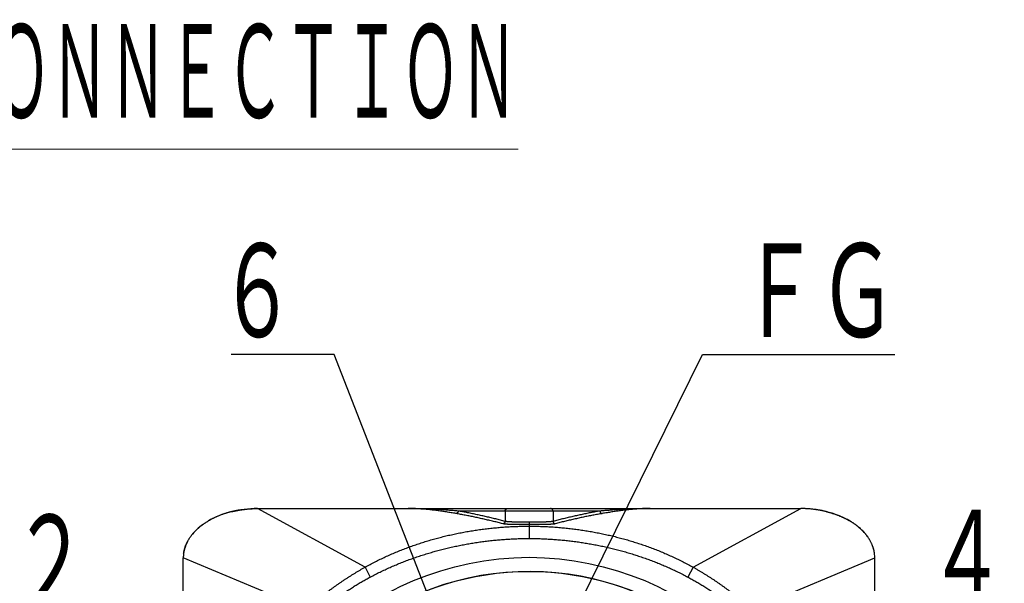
# Model space of a CAD drawing. Header units: millimetres. Extents: x 0 to 1076, y 0 to 742.
# Tile 12 of 125: x 313 to 394, y 249 to 296. Entities that reach past the tile are written whole.
import ezdxf

# ---------------------------------------------------------------- set-up
doc = ezdxf.new("R2010")
doc.units = ezdxf.units.MM
doc.header["$LTSCALE"] = 0.454724
doc.layers.add('NoLayerName_001', color=7, linetype='Continuous')
doc.styles.get("Standard").update_dxf_attribs({"font": 'txt', "bigfont": 'extfont2'})
doc.dimstyles.get("Standard").update_dxf_attribs({"dimtxt": 2.5, "dimasz": 2.5, "dimexe": 1, "dimexo": 1, "dimtad": 1, "dimdec": 3, "dimzin": 0, "dimdsep": 46, "dimtxsty": 'Standard', "dimcen": 2.5, "dimadec": 3, "dimazin": 0, "dimtfac": 0.75, "dimtdec": 3, "dimtmove": 0, "dimatfit": 3, "dimfxl": 1, "dimarcsym": 0})

msp = doc.modelspace()

# ---------------------------------------------------------------- linework, layer by layer
at = {"layer": 'NoLayerName_001', "color": 8, "linetype": 'Continuous', "lineweight": 25}
for p, q in [((340.9303, 250.5251), (332.0692, 255.3529)), ((367.9418, 250.5251), (376.8029, 255.3529)), ((360.2708, 255.1495), (348.6013, 255.1495)), ((352.4626, 255.1495), (352.4626, 254.302)), ((356.4096, 255.1495), (356.4096, 254.302)), ((354.4361, 254.2328), (354.4361, 252.8901)), ((336.1314, 247.0486), (325.9692, 251.2862)), ((340.9303, 250.5251), (341.3609, 249.7144)), ((367.9418, 250.5251), (367.5112, 249.7144)), ((372.7407, 247.0486), (382.9029, 251.2862))]:
    msp.add_line(p, q, dxfattribs=at)
at = {"layer": 'NoLayerName_001', "color": 7, "linetype": 'Continuous', "lineweight": 25}
for p, q in [((332.0694, 255.3529), (376.8027, 255.3529)), ((325.9694, 208.0779), (325.9694, 251.2862)), ((382.9027, 208.5862), (382.9027, 251.2862))]:
    msp.add_line(p, q, dxfattribs=at)
for points in [[(332.0692, 255.3529), (331.8091, 255.3491), (331.2452, 255.3154), (330.6975, 255.2485), (330.1667, 255.1499), (329.9703, 255.1045)], [(378.9018, 255.1045), (378.7054, 255.1499), (378.1746, 255.2485), (377.6269, 255.3154), (377.063, 255.3491), (376.8029, 255.3529)]]:
    msp.add_lwpolyline(points, dxfattribs=at)
msp.add_circle((354.4361, 226.8862), 24.4508, dxfattribs=at)
for centre, radius, start, end in [((376.8024, 246.28), 9.0728, 87.564146, 89.998291), ((376.8016, 246.2562), 9.0966, 86.529871, 87.56532), ((376.8022, 246.2649), 9.0879, 85.62242, 86.529954), ((376.8031, 246.277), 9.0758, 85.386591, 85.622291), ((376.8052, 246.3019), 9.0508, 84.111982, 85.387115), ((376.8106, 246.3552), 8.9972, 83.125253, 84.111857), ((376.8181, 246.4169), 8.9351, 82.171084, 83.125316), ((376.8257, 246.4728), 8.8787, 81.652513, 82.170665), ((376.8356, 246.5398), 8.8109, 80.633249, 81.6532), ((376.8511, 246.6334), 8.7161, 79.747913, 80.633092), ((376.8703, 246.7394), 8.6084, 78.71069, 79.748312), ((376.8992, 246.8835), 8.4614, 77.388276, 78.711654), ((376.933, 247.0352), 8.306, 76.431935, 77.387257), ((376.9514, 247.1123), 8.2267, 76.28635, 76.43065), ((376.9641, 247.1639), 8.1736, 75.713294, 76.286817), ((377.1013, 247.6448), 7.6733, 70.994724, 72.465732), ((377.1767, 247.8614), 7.444, 68.523796, 71.000296), ((377.2754, 248.1139), 7.173, 66.769976, 68.519834), ((377.3865, 248.3713), 6.8926, 64.447467, 66.774198), ((377.5192, 248.6496), 6.5842, 62.482605, 64.445041), ((377.6423, 248.8863), 6.3174, 60.807298, 62.480765), ((377.7251, 249.0355), 6.1469, 60.165141, 60.8026), ((377.8199, 249.1993), 5.9576, 58.21974, 60.172018), ((378.3147, 249.9269), 5.077, 50.184899, 53.140052), ((378.4785, 250.1242), 4.8206, 47.87548, 50.179276), ((378.6489, 250.3118), 4.5672, 44.77916, 47.882569), ((378.8268, 250.4889), 4.3162, 42.273691, 44.773234), ((378.9478, 250.5997), 4.1521, 40.920596, 42.266133), ((379.0457, 250.6842), 4.0228, 39.091201, 40.923089), ((379.1953, 250.8049), 3.8306, 35.936504, 39.101759), ((379.8528, 251.1983), 3.062, 20.847824, 22.285577), ((379.9383, 251.2299), 2.9709, 15.833054, 20.865207), ((328.679, 251.2853), 2.7098, 172.063146, 179.981725), ((380.0103, 251.2513), 2.8957, 14.826507, 15.815194), ((380.0288, 251.2562), 2.8766, 14.111853, 14.82619), ((380.0983, 251.2725), 2.8053, 7.541071, 14.135422), ((380.1931, 251.2853), 2.7098, 0.018275, 7.936854), ((354.4361, 226.8862), 23.2817, 158.518633, 131.227781), ((354.4361, 226.8862), 23.2654, 21.253316, 158.746684)]:
    msp.add_arc(centre, radius, start, end, dxfattribs=at)
for start_param, end_param in [(1.5707963, 1.9230209), (1.9753954, 2.2928945), (2.3931025, 2.6725907), (2.803619, 3.0487815)]:
    msp.add_ellipse((332.0694, 251.2862), major_axis=(6.1, 0), ratio=0.6666667, start_param=start_param, end_param=end_param, dxfattribs=at)
for points, knots in [([(329.9704, 255.1045), (330.0153, 255.1151), (330.1051, 255.1368), (330.2409, 255.1661), (330.3777, 255.1936), (330.5154, 255.2189), (330.6539, 255.242), (330.7933, 255.263), (330.9333, 255.2819), (331.0739, 255.2985), (331.2151, 255.313), (331.3567, 255.3252), (331.4988, 255.3353), (331.6411, 255.3431), (331.7837, 255.3487), (331.9264, 255.3523), (332.0216, 255.3525), (332.0692, 255.3529)], [0, 0, 0, 0, 0.1383601, 0.2773086, 0.4168059, 0.5568118, 0.6972853, 0.838185, 0.9794691, 1.1210953, 1.2630214, 1.4052046, 1.5476025, 1.6901725, 1.8328722, 1.9756592, 2.1184918, 2.1184918, 2.1184918, 2.1184918]), ([(348.4085, 254.9465), (348.3436, 254.9575), (348.2137, 254.9796), (348.0187, 255.0119), (347.8237, 255.0434), (347.6284, 255.074), (347.4329, 255.1037), (347.2372, 255.1322), (347.0412, 255.1595), (346.8451, 255.1855), (346.6487, 255.2101), (346.4521, 255.233), (346.2553, 255.2544), (346.0583, 255.274), (345.8612, 255.2916), (345.664, 255.3073), (345.4667, 255.3209), (345.2692, 255.3323), (345.0717, 255.3413), (344.8741, 255.3478), (344.6765, 255.3522), (344.5448, 255.3524), (344.4789, 255.3529)], [0, 0, 0, 0, 0.197627, 0.3952372, 0.592853, 0.7904979, 0.9881973, 1.1859757, 1.383829, 1.5817337, 1.779668, 1.9776126, 2.1755506, 2.3734681, 2.5713539, 2.7692, 2.9670019, 3.1647582, 3.3624717, 3.5601488, 3.7578001, 3.9554404, 3.9554404, 3.9554404, 3.9554404]), ([(364.3932, 255.3529), (364.3273, 255.3524), (364.1955, 255.3522), (363.9978, 255.3479), (363.8002, 255.3413), (363.6027, 255.3323), (363.4053, 255.321), (363.208, 255.3074), (363.011, 255.2917), (362.814, 255.274), (362.6172, 255.2545), (362.4206, 255.2331), (362.2242, 255.2101), (362.0279, 255.1856), (361.8318, 255.1596), (361.6358, 255.1323), (361.44, 255.1037), (361.2444, 255.0741), (361.0489, 255.0434), (360.8536, 255.0119), (360.6585, 254.9796), (360.5285, 254.9575), (360.4636, 254.9465)], [0, 0, 0, 0, 0.1976964, 0.3954098, 0.5931357, 0.7908658, 0.9885874, 1.1862961, 1.3840046, 1.5817246, 1.7794642, 1.9772284, 2.1750194, 2.3728362, 2.5706757, 2.7685321, 2.9663972, 3.1642612, 3.362112, 3.5599361, 3.7577183, 3.9554424, 3.9554424, 3.9554424, 3.9554424]), ([(378.9017, 255.1045), (378.8568, 255.1151), (378.767, 255.1368), (378.6312, 255.1661), (378.4944, 255.1936), (378.3567, 255.2189), (378.2182, 255.242), (378.0788, 255.263), (377.9388, 255.2819), (377.7982, 255.2985), (377.657, 255.313), (377.5154, 255.3252), (377.3733, 255.3353), (377.231, 255.3431), (377.0884, 255.3487), (376.9457, 255.3523), (376.8505, 255.3525), (376.8029, 255.3529)], [0, 0, 0, 0, 0.1383601, 0.2773086, 0.4168059, 0.5568118, 0.6972853, 0.838185, 0.9794691, 1.1210953, 1.2630214, 1.4052046, 1.5476025, 1.6901725, 1.8328722, 1.9756592, 2.1184918, 2.1184918, 2.1184918, 2.1184918]), ([(329.9704, 255.1045), (329.935, 255.0956), (329.8642, 255.0782), (329.7587, 255.0501), (329.6541, 255.0208), (329.5503, 254.9901), (329.4473, 254.9582), (329.3453, 254.925), (329.2442, 254.8906), (329.1441, 254.8548), (329.045, 254.8179), (328.9469, 254.7797), (328.85, 254.7404), (328.7541, 254.6998), (328.6594, 254.6581), (328.5658, 254.6152), (328.4734, 254.5711), (328.3823, 254.526), (328.2925, 254.4797), (328.204, 254.4323), (328.1167, 254.3839), (328.0595, 254.3504), (328.0309, 254.3339)], [0, 0, 0, 0, 0.1095417, 0.2186676, 0.3273591, 0.4356002, 0.5433755, 0.6506699, 0.7574685, 0.8637563, 0.9695187, 1.0747413, 1.1794097, 1.28351, 1.3870286, 1.4899523, 1.5922682, 1.6939639, 1.7950274, 1.8954474, 1.9952131, 2.0943143, 2.0943143, 2.0943143, 2.0943143]), ([(378.9017, 255.1045), (378.9371, 255.0956), (379.0079, 255.0782), (379.1134, 255.0501), (379.218, 255.0208), (379.3218, 254.9901), (379.4248, 254.9582), (379.5268, 254.925), (379.6279, 254.8906), (379.728, 254.8548), (379.8271, 254.8179), (379.9252, 254.7797), (380.0221, 254.7404), (380.118, 254.6998), (380.2127, 254.6581), (380.3063, 254.6152), (380.3987, 254.5711), (380.4898, 254.526), (380.5796, 254.4797), (380.6681, 254.4323), (380.7554, 254.3839), (380.8126, 254.3504), (380.8412, 254.3339)], [0, 0, 0, 0, 0.1095417, 0.2186676, 0.3273591, 0.4356002, 0.5433755, 0.6506699, 0.7574685, 0.8637563, 0.9695187, 1.0747413, 1.1794097, 1.28351, 1.3870286, 1.4899523, 1.5922682, 1.6939639, 1.7950274, 1.8954474, 1.9952131, 2.0943143, 2.0943143, 2.0943143, 2.0943143]), ([(326.6331, 253.1309), (326.6472, 253.149), (326.6752, 253.1855), (326.7189, 253.2394), (326.7636, 253.2928), (326.8096, 253.3459), (326.8567, 253.3984), (326.905, 253.4505), (326.9545, 253.5021), (327.0051, 253.5532), (327.0569, 253.6038), (327.1098, 253.6538), (327.1638, 253.7034), (327.219, 253.7523), (327.2752, 253.8008), (327.3325, 253.8486), (327.3909, 253.8959), (327.4503, 253.9426), (327.5108, 253.9887), (327.5723, 254.0341), (327.6348, 254.079), (327.6984, 254.1232), (327.7629, 254.1667), (327.8285, 254.2096), (327.895, 254.2518), (327.9624, 254.2934), (328.008, 254.3204), (328.0308, 254.334)], [0, 0, 0, 0, 0.0688758, 0.1381748, 0.2079021, 0.2780625, 0.34866, 0.4196985, 0.4911811, 0.5631109, 0.6354905, 0.708322, 0.7816073, 0.855348, 0.9295455, 1.0042006, 1.0793142, 1.1548868, 1.2309186, 1.3074097, 1.3843601, 1.4617694, 1.5396371, 1.6179621, 1.6967411, 1.77597, 1.8556447, 1.8556447, 1.8556447, 1.8556447]), ([(382.239, 253.1309), (382.2249, 253.149), (382.1969, 253.1855), (382.1532, 253.2394), (382.1085, 253.2928), (382.0625, 253.3459), (382.0154, 253.3984), (381.9671, 253.4505), (381.9176, 253.5021), (381.867, 253.5532), (381.8152, 253.6038), (381.7623, 253.6538), (381.7083, 253.7034), (381.6531, 253.7523), (381.5969, 253.8008), (381.5396, 253.8486), (381.4812, 253.8959), (381.4218, 253.9426), (381.3613, 253.9887), (381.2998, 254.0341), (381.2373, 254.079), (381.1737, 254.1232), (381.1092, 254.1667), (381.0436, 254.2096), (380.9771, 254.2518), (380.9097, 254.2934), (380.8641, 254.3204), (380.8413, 254.334)], [0, 0, 0, 0, 0.0688758, 0.1381748, 0.2079021, 0.2780625, 0.34866, 0.4196985, 0.4911811, 0.5631109, 0.6354905, 0.708322, 0.7816073, 0.855348, 0.9295455, 1.0042006, 1.0793142, 1.1548868, 1.2309186, 1.3074097, 1.3843601, 1.4617694, 1.5396371, 1.6179621, 1.6967411, 1.77597, 1.8556447, 1.8556447, 1.8556447, 1.8556447]), ([(325.9953, 251.6595), (325.9993, 251.685), (326.0066, 251.7363), (326.0207, 251.8127), (326.0368, 251.8891), (326.055, 251.9651), (326.0754, 252.041), (326.0979, 252.1166), (326.1226, 252.1919), (326.1494, 252.2668), (326.1783, 252.3414), (326.2093, 252.4157), (326.2424, 252.4895), (326.2775, 252.5629), (326.3148, 252.6358), (326.3541, 252.7083), (326.3955, 252.7802), (326.439, 252.8516), (326.4845, 252.9224), (326.5321, 252.9926), (326.5814, 253.0623), (326.616, 253.1078), (326.6332, 253.1308)], [0, 0, 0, 0, 0.0775313, 0.1552638, 0.2332294, 0.3114591, 0.3899833, 0.4688314, 0.5480322, 0.6276137, 0.7076034, 0.7880279, 0.8689131, 0.9502842, 1.0321661, 1.1145826, 1.1975573, 1.2811129, 1.3652708, 1.4500482, 1.5354602, 1.6215206, 1.6215206, 1.6215206, 1.6215206]), ([(382.8768, 251.6595), (382.8728, 251.685), (382.8655, 251.7363), (382.8514, 251.8127), (382.8353, 251.8891), (382.8171, 251.9651), (382.7967, 252.041), (382.7742, 252.1166), (382.7495, 252.1919), (382.7227, 252.2668), (382.6938, 252.3414), (382.6628, 252.4157), (382.6297, 252.4895), (382.5946, 252.5629), (382.5573, 252.6358), (382.518, 252.7083), (382.4766, 252.7802), (382.4331, 252.8516), (382.3876, 252.9224), (382.34, 252.9926), (382.2907, 253.0623), (382.2561, 253.1078), (382.2389, 253.1308)], [0, 0, 0, 0, 0.0775313, 0.1552638, 0.2332294, 0.3114591, 0.3899833, 0.4688314, 0.5480322, 0.6276137, 0.7076034, 0.7880279, 0.8689131, 0.9502842, 1.0321661, 1.1145826, 1.1975573, 1.2811129, 1.3652708, 1.4500482, 1.5354602, 1.6215206, 1.6215206, 1.6215206, 1.6215206])]:
    msp.add_open_spline(points, degree=3, knots=knots, dxfattribs=at)
at = {"layer": 'NoLayerName_001', "color": 8, "linetype": 'Continuous', "lineweight": 25}
for points, knots in [([(348.6013, 255.1495), (348.5328, 255.1553), (348.3957, 255.167), (348.19, 255.1839), (347.9842, 255.2002), (347.7784, 255.2159), (347.5725, 255.2311), (347.3666, 255.2455), (347.1606, 255.2592), (346.9546, 255.2721), (346.7484, 255.2842), (346.5423, 255.2955), (346.3361, 255.3059), (346.1298, 255.3154), (345.9235, 255.3239), (345.7172, 255.3314), (345.5109, 255.3379), (345.3045, 255.3432), (345.0981, 255.3475), (344.8917, 255.3505), (344.6853, 255.3525), (344.5477, 255.3527), (344.4789, 255.3529)], [0, 0, 0, 0, 0.2064015, 0.4128, 0.6192003, 0.8256077, 1.032028, 1.2384662, 1.4449202, 1.6513851, 1.8578567, 2.064331, 2.2708046, 2.4772748, 2.683739, 2.8901955, 3.096643, 3.303081, 3.5095094, 3.7159289, 3.9223408, 4.1287471, 4.1287471, 4.1287471, 4.1287471]), ([(352.4626, 255.1495), (352.4628, 255.1547), (352.4629, 255.165), (352.4648, 255.1804), (352.4677, 255.1958), (352.4718, 255.2109), (352.477, 255.2258), (352.4833, 255.2403), (352.4907, 255.2543), (352.4991, 255.2677), (352.5085, 255.2804), (352.519, 255.2923), (352.5305, 255.3033), (352.5428, 255.3133), (352.5559, 255.3222), (352.5697, 255.3301), (352.584, 255.337), (352.5987, 255.3426), (352.6138, 255.3472), (352.6291, 255.3504), (352.6445, 255.3525), (352.6548, 255.3527), (352.6599, 255.3529)], [0, 0, 0, 0, 0.01539778, 0.03091787, 0.04654092, 0.06224452, 0.07800543, 0.09380172, 0.10961481, 0.12543166, 0.14124685, 0.15706486, 0.17289964, 0.18875608, 0.20462571, 0.2204921, 0.2363336, 0.25212588, 0.26784455, 0.28346775, 0.29897892, 0.31436962, 0.31436962, 0.31436962, 0.31436962]), ([(356.4096, 255.1495), (356.4094, 255.1547), (356.4092, 255.165), (356.4073, 255.1804), (356.4044, 255.1958), (356.4003, 255.2109), (356.3951, 255.2258), (356.3888, 255.2403), (356.3814, 255.2543), (356.373, 255.2677), (356.3636, 255.2804), (356.3531, 255.2923), (356.3416, 255.3033), (356.3293, 255.3133), (356.3162, 255.3222), (356.3024, 255.3301), (356.2881, 255.337), (356.2734, 255.3426), (356.2583, 255.3472), (356.243, 255.3504), (356.2276, 255.3525), (356.2173, 255.3527), (356.2122, 255.3529)], [0, 0, 0, 0, 0.01539778, 0.03091787, 0.04654092, 0.06224452, 0.07800544, 0.09380172, 0.10961482, 0.12543166, 0.14124686, 0.15706486, 0.17289964, 0.18875609, 0.20462571, 0.22049211, 0.2363336, 0.25212588, 0.26784454, 0.28346774, 0.29897891, 0.31436962, 0.31436962, 0.31436962, 0.31436962]), ([(364.3932, 255.3529), (364.3244, 255.3527), (364.1868, 255.3525), (363.9804, 255.3505), (363.774, 255.3475), (363.5676, 255.3432), (363.3613, 255.3378), (363.1549, 255.3314), (362.9486, 255.3239), (362.7424, 255.3153), (362.5362, 255.3058), (362.33, 255.2954), (362.1239, 255.2841), (361.9178, 255.272), (361.7117, 255.2591), (361.5057, 255.2454), (361.2998, 255.2309), (361.0939, 255.2159), (360.888, 255.2002), (360.6822, 255.1838), (360.4764, 255.167), (360.3393, 255.1553), (360.2708, 255.1495)], [0, 0, 0, 0, 0.2064153, 0.4128338, 0.6192553, 0.825679, 1.0321034, 1.2385275, 1.4449534, 1.6513828, 1.8578171, 2.0642569, 2.2707023, 2.477153, 2.683608, 2.890066, 3.096525, 3.3029828, 3.5094368, 3.7158837, 3.9223203, 4.1287428, 4.1287428, 4.1287428, 4.1287428]), ([(348.6013, 255.1495), (348.6011, 255.1445), (348.6009, 255.1344), (348.5989, 255.1192), (348.596, 255.1042), (348.5919, 255.0893), (348.5867, 255.0747), (348.5805, 255.0605), (348.5733, 255.0467), (348.5651, 255.0335), (348.5558, 255.021), (348.5457, 255.0092), (348.5345, 254.9983), (348.5226, 254.9883), (348.5099, 254.9793), (348.4965, 254.9713), (348.4827, 254.9643), (348.4683, 254.9583), (348.4537, 254.9535), (348.4387, 254.9499), (348.4237, 254.9474), (348.4136, 254.9469), (348.4085, 254.9465)], [0, 0, 0, 0, 0.01513506, 0.03038029, 0.04571978, 0.06113466, 0.07660501, 0.09211172, 0.10763832, 0.1231728, 0.13870948, 0.15425089, 0.1698074, 0.18538114, 0.20096304, 0.21653757, 0.23208504, 0.24758385, 0.26301269, 0.27835286, 0.2935906, 0.30871958, 0.30871958, 0.30871958, 0.30871958]), ([(352.2757, 254.0995), (352.2118, 254.1162), (352.0842, 254.1497), (351.8924, 254.1989), (351.7004, 254.2473), (351.5082, 254.295), (351.3159, 254.3419), (351.1233, 254.3879), (350.9305, 254.4333), (350.7376, 254.4778), (350.5445, 254.5215), (350.3512, 254.5645), (350.1577, 254.6067), (349.9641, 254.6481), (349.7703, 254.6887), (349.5763, 254.7284), (349.3821, 254.7672), (349.1878, 254.8051), (348.9932, 254.842), (348.7985, 254.8779), (348.6037, 254.9129), (348.4736, 254.9352), (348.4085, 254.9465)], [0, 0, 0, 0, 0.1979864, 0.3959753, 0.5939667, 0.7919609, 0.989958, 1.1879582, 1.3859615, 1.5839679, 1.7819775, 1.9799903, 2.1780058, 2.3760222, 2.5740374, 2.7720498, 2.9700583, 3.1680621, 3.3660608, 3.5640546, 3.7620442, 3.9600305, 3.9600305, 3.9600305, 3.9600305]), ([(352.4626, 254.302), (352.3988, 254.3186), (352.2713, 254.3521), (352.0798, 254.4012), (351.8881, 254.4497), (351.6962, 254.4973), (351.5042, 254.5442), (351.3119, 254.5903), (351.1195, 254.6357), (350.9268, 254.6802), (350.734, 254.724), (350.541, 254.7671), (350.3479, 254.8093), (350.1545, 254.8508), (349.961, 254.8914), (349.7673, 254.9312), (349.5734, 254.97), (349.3794, 255.0079), (349.1852, 255.0449), (348.9907, 255.0809), (348.7962, 255.1159), (348.6663, 255.1382), (348.6013, 255.1495)], [0, 0, 0, 0, 0.1977032, 0.3954087, 0.5931168, 0.7908275, 0.988541, 1.1862573, 1.3839765, 1.5816989, 1.7794244, 1.9771533, 2.1748851, 2.372618, 2.57035, 2.7680793, 2.9658047, 3.1635254, 3.3612411, 3.5589518, 3.7566581, 3.9543612, 3.9543612, 3.9543612, 3.9543612]), ([(360.2708, 255.1495), (360.2058, 255.1382), (360.0759, 255.1159), (359.8814, 255.0809), (359.6869, 255.0449), (359.4927, 255.0079), (359.2987, 254.97), (359.1048, 254.9312), (358.9111, 254.8914), (358.7176, 254.8508), (358.5242, 254.8093), (358.3311, 254.7671), (358.1381, 254.724), (357.9453, 254.6802), (357.7526, 254.6357), (357.5602, 254.5903), (357.3679, 254.5442), (357.1759, 254.4973), (356.984, 254.4497), (356.7923, 254.4012), (356.6008, 254.3521), (356.4733, 254.3186), (356.4096, 254.302)], [0, 0, 0, 0, 0.1977031, 0.3954094, 0.5931201, 0.7908358, 0.9885565, 1.1862819, 1.3840112, 1.5817432, 1.7794761, 1.9772079, 2.1749367, 2.3726623, 2.5703846, 2.7681039, 2.9658202, 3.1635337, 3.3612444, 3.5589524, 3.756658, 3.9543612, 3.9543612, 3.9543612, 3.9543612]), ([(360.4636, 254.9465), (360.3985, 254.9352), (360.2684, 254.9129), (360.0736, 254.8779), (359.8789, 254.842), (359.6843, 254.8051), (359.49, 254.7672), (359.2958, 254.7284), (359.1018, 254.6887), (358.908, 254.6481), (358.7144, 254.6067), (358.5209, 254.5645), (358.3276, 254.5215), (358.1345, 254.4778), (357.9416, 254.4333), (357.7488, 254.3879), (357.5563, 254.3419), (357.3639, 254.295), (357.1717, 254.2473), (356.9797, 254.1989), (356.7879, 254.1497), (356.6603, 254.1162), (356.5964, 254.0995)], [0, 0, 0, 0, 0.1979863, 0.3959758, 0.5939697, 0.7919684, 0.9899722, 1.1879807, 1.3859931, 1.5840083, 1.7820247, 1.9800402, 2.178053, 2.3760626, 2.574069, 2.7720723, 2.9700725, 3.1680696, 3.3660638, 3.5640552, 3.762044, 3.9600305, 3.9600305, 3.9600305, 3.9600305]), ([(360.2708, 255.1495), (360.271, 255.1445), (360.2712, 255.1344), (360.2732, 255.1192), (360.2762, 255.1042), (360.2802, 255.0893), (360.2854, 255.0747), (360.2916, 255.0605), (360.2988, 255.0467), (360.307, 255.0336), (360.3163, 255.021), (360.3264, 255.0093), (360.3376, 254.9983), (360.3495, 254.9884), (360.3622, 254.9793), (360.3756, 254.9713), (360.3894, 254.9643), (360.4038, 254.9583), (360.4184, 254.9535), (360.4334, 254.9499), (360.4484, 254.9474), (360.4585, 254.9469), (360.4636, 254.9465)], [0, 0, 0, 0, 0.01513473, 0.03037964, 0.0457188, 0.06113334, 0.07660335, 0.09210971, 0.10763597, 0.1231701, 0.13870643, 0.1542475, 0.16980366, 0.18537706, 0.20095862, 0.2165328, 0.23207992, 0.24757838, 0.26300689, 0.27834672, 0.29358414, 0.3087128, 0.3087128, 0.3087128, 0.3087128]), ([(340.9303, 250.5251), (341.0676, 250.5998), (341.3411, 250.751), (341.7576, 250.9665), (342.1776, 251.1753), (342.6016, 251.3761), (343.0293, 251.5691), (343.4604, 251.7543), (343.8948, 251.9316), (344.3323, 252.1011), (344.7727, 252.2626), (345.2159, 252.4164), (345.6617, 252.5623), (346.1099, 252.7005), (346.5604, 252.831), (347.013, 252.9539), (347.4676, 253.0691), (347.9241, 253.1768), (348.3822, 253.2769), (348.8419, 253.3695), (349.3031, 253.4547), (349.7656, 253.5325), (350.2294, 253.6028), (350.6942, 253.6659), (351.1599, 253.7216), (351.6265, 253.77), (352.0938, 253.811), (352.5617, 253.8447), (353.03, 253.871), (353.4985, 253.8896), (353.9673, 253.9016), (354.2798, 253.9023), (354.4361, 253.9035)], [0, 0, 0, 0, 0.4687719, 0.9376852, 1.4067158, 1.8758363, 2.345016, 2.814221, 3.2834152, 3.7525608, 4.2216491, 4.6906975, 5.1597202, 5.6287264, 6.0977207, 6.5667033, 7.0356701, 7.5046176, 7.9735575, 8.442503, 8.9114642, 9.3804485, 9.8494605, 10.3185019, 10.7875718, 11.2566574, 11.7257367, 12.1947882, 12.6637917, 13.1327282, 13.6015802, 14.0703316, 14.0703316, 14.0703316, 14.0703316]), ([(352.4626, 254.302), (352.4623, 254.297), (352.462, 254.2871), (352.4601, 254.2723), (352.4571, 254.2576), (352.4531, 254.243), (352.4481, 254.2287), (352.4421, 254.2148), (352.4351, 254.2013), (352.4272, 254.1883), (352.4183, 254.176), (352.4084, 254.1643), (352.3977, 254.1535), (352.3862, 254.1435), (352.374, 254.1344), (352.3611, 254.1263), (352.3477, 254.1191), (352.3338, 254.1129), (352.3196, 254.1078), (352.3051, 254.1038), (352.2905, 254.1009), (352.2806, 254.1001), (352.2757, 254.0995)], [0, 0, 0, 0, 0.01482419, 0.02974856, 0.04475959, 0.05984096, 0.07497522, 0.09014543, 0.10533675, 0.12053804, 0.1357435, 0.15095429, 0.16617815, 0.1814157, 0.19665804, 0.21189088, 0.22709647, 0.24225556, 0.25734933, 0.27236136, 0.28727966, 0.30209879, 0.30209879, 0.30209879, 0.30209879]), ([(354.4361, 254.03), (354.3279, 254.0301), (354.1476, 254.0301), (353.8951, 254.0308), (353.7148, 254.0316), (353.5706, 254.0326), (353.4624, 254.0335), (353.3723, 254.0345), (353.3001, 254.0355), (353.2461, 254.0363), (353.192, 254.0373), (353.1379, 254.0383), (353.0838, 254.0395), (353.0297, 254.0408), (352.9757, 254.0422), (352.9216, 254.0438), (352.8675, 254.0457), (352.8135, 254.0477), (352.7594, 254.05), (352.7054, 254.0526), (352.6514, 254.0556), (352.5974, 254.059), (352.5435, 254.0629), (352.4896, 254.0675), (352.4357, 254.073), (352.382, 254.0795), (352.3284, 254.0871), (352.2933, 254.0957), (352.2757, 254.0995)], [0, 0, 0, 0, 0.3245478, 0.540914, 0.7572848, 0.8654724, 0.9736598, 1.0818458, 1.1359381, 1.1900297, 1.2441208, 1.2982113, 1.3523015, 1.4063914, 1.4604815, 1.5145724, 1.5686649, 1.6227602, 1.6768594, 1.7309597, 1.7850559, 1.8391442, 1.8932231, 1.9472999, 2.0013958, 2.0555413, 2.109698, 2.1637747, 2.1637747, 2.1637747, 2.1637747]), ([(354.4361, 254.2328), (354.3372, 254.2329), (354.1724, 254.2329), (353.9583, 254.2335), (353.7935, 254.2343), (353.6617, 254.2351), (353.5464, 254.2362), (353.464, 254.2372), (353.3981, 254.2381), (353.3487, 254.2389), (353.2992, 254.2399), (353.2498, 254.2409), (353.2004, 254.242), (353.151, 254.2433), (353.1016, 254.2448), (353.0522, 254.2464), (353.0028, 254.2482), (352.9534, 254.2502), (352.904, 254.2525), (352.8547, 254.2551), (352.8053, 254.258), (352.756, 254.2615), (352.7068, 254.2654), (352.6576, 254.27), (352.6084, 254.2754), (352.5594, 254.282), (352.5104, 254.2895), (352.4786, 254.2981), (352.4626, 254.302)], [0, 0, 0, 0, 0.2965611, 0.4942696, 0.6425541, 0.7908423, 0.8897013, 0.9885586, 1.0379865, 1.0874137, 1.1368403, 1.1862663, 1.2356919, 1.2851172, 1.3345428, 1.3839692, 1.4333974, 1.4828287, 1.5322644, 1.581701, 1.6311331, 1.6805566, 1.7299697, 1.7793808, 1.828813, 1.8782998, 1.9277984, 1.9772091, 1.9772091, 1.9772091, 1.9772091]), ([(356.4096, 254.302), (356.3935, 254.2981), (356.3617, 254.2895), (356.3127, 254.282), (356.2637, 254.2754), (356.2145, 254.27), (356.1653, 254.2654), (356.1161, 254.2615), (356.0668, 254.258), (356.0174, 254.2551), (355.9681, 254.2525), (355.9187, 254.2502), (355.8693, 254.2482), (355.8199, 254.2464), (355.7705, 254.2448), (355.7211, 254.2433), (355.6717, 254.242), (355.6223, 254.2409), (355.5729, 254.2399), (355.5234, 254.2389), (355.474, 254.2381), (355.4081, 254.2372), (355.3257, 254.2362), (355.2104, 254.2351), (355.0621, 254.2341), (354.8644, 254.2333), (354.6502, 254.2328), (354.502, 254.2328), (354.4361, 254.2328)], [0, 0, 0, 0, 0.0494108, 0.0989093, 0.148396, 0.1978282, 0.2472393, 0.2966525, 0.346076, 0.395508, 0.4449447, 0.4943803, 0.5438116, 0.5932399, 0.6426663, 0.6920918, 0.7415172, 0.7909428, 0.8403688, 0.8897954, 0.9392226, 0.9886504, 1.0875078, 1.1863667, 1.334655, 1.5323669, 1.7795014, 1.9772091, 1.9772091, 1.9772091, 1.9772091]), ([(356.5964, 254.0995), (356.5788, 254.0957), (356.5438, 254.0871), (356.4901, 254.0795), (356.4364, 254.073), (356.3825, 254.0675), (356.3286, 254.0629), (356.2747, 254.059), (356.2207, 254.0556), (356.1667, 254.0526), (356.1127, 254.05), (356.0586, 254.0477), (356.0046, 254.0457), (355.9505, 254.0438), (355.8964, 254.0422), (355.8424, 254.0408), (355.7883, 254.0395), (355.7342, 254.0383), (355.6801, 254.0373), (355.6261, 254.0363), (355.5539, 254.0352), (355.4638, 254.0341), (355.3556, 254.033), (355.2294, 254.0321), (355.0671, 254.0312), (354.8508, 254.0304), (354.6344, 254.0301), (354.4901, 254.0301), (354.4361, 254.03)], [0, 0, 0, 0, 0.0540767, 0.1082333, 0.1623787, 0.2164746, 0.2705515, 0.3246304, 0.3787188, 0.4328149, 0.4869152, 0.5410144, 0.5951097, 0.6492022, 0.7032931, 0.7573831, 0.8114731, 0.8655632, 0.9196538, 0.9737449, 1.0278365, 1.1360215, 1.2442083, 1.352396, 1.514676, 1.731044, 2.0015003, 2.1637745, 2.1637745, 2.1637745, 2.1637745]), ([(354.4361, 253.9035), (354.5923, 253.9023), (354.9048, 253.9016), (355.3736, 253.8896), (355.8421, 253.871), (356.3104, 253.8447), (356.7783, 253.811), (357.2456, 253.77), (357.7122, 253.7216), (358.1779, 253.6659), (358.6427, 253.6028), (359.1065, 253.5325), (359.569, 253.4547), (360.0302, 253.3695), (360.4899, 253.2769), (360.948, 253.1768), (361.4045, 253.0691), (361.8591, 252.9539), (362.3117, 252.831), (362.7622, 252.7005), (363.2104, 252.5623), (363.6562, 252.4164), (364.0994, 252.2626), (364.5398, 252.1011), (364.9773, 251.9316), (365.4117, 251.7543), (365.8428, 251.5691), (366.2705, 251.3761), (366.6945, 251.1753), (367.1145, 250.9665), (367.531, 250.751), (367.8045, 250.5998), (367.9418, 250.5251)], [0, 0, 0, 0, 0.4687513, 0.9376033, 1.4065399, 1.8755434, 2.3445949, 2.8136742, 3.2827597, 3.7518296, 4.2208711, 4.689883, 5.1588674, 5.6278286, 6.0967741, 6.565714, 7.0346615, 7.5036282, 7.9726108, 8.4416051, 8.9106113, 9.379634, 9.8486825, 10.3177707, 10.7869164, 11.2561105, 11.7253156, 12.1944952, 12.6636157, 13.1326463, 13.6015596, 14.0703316, 14.0703316, 14.0703316, 14.0703316]), ([(356.4095, 254.302), (356.4098, 254.297), (356.41, 254.2871), (356.412, 254.2723), (356.4149, 254.2576), (356.4189, 254.243), (356.4239, 254.2287), (356.4299, 254.2148), (356.4369, 254.2013), (356.4449, 254.1883), (356.4538, 254.176), (356.4636, 254.1643), (356.4744, 254.1535), (356.4859, 254.1435), (356.4981, 254.1344), (356.511, 254.1263), (356.5244, 254.1191), (356.5383, 254.1129), (356.5525, 254.1078), (356.567, 254.1039), (356.5816, 254.1009), (356.5915, 254.1001), (356.5964, 254.0995)], [0, 0, 0, 0, 0.01482569, 0.02975162, 0.04476424, 0.05984724, 0.07498315, 0.09015502, 0.105348, 0.12055095, 0.13575805, 0.15097048, 0.16619598, 0.18143517, 0.19667916, 0.21191365, 0.22712088, 0.24228161, 0.25737701, 0.27239062, 0.28731047, 0.30213111, 0.30213111, 0.30213111, 0.30213111]), ([(341.3609, 249.7144), (341.4948, 249.784), (341.7617, 249.9249), (342.1676, 250.1258), (342.5765, 250.3204), (342.9891, 250.5076), (343.4048, 250.6876), (343.8236, 250.8606), (344.2453, 251.0263), (344.6697, 251.1849), (345.0966, 251.3363), (345.526, 251.4806), (345.9576, 251.6178), (346.3915, 251.7478), (346.8273, 251.8709), (347.2651, 251.9868), (347.7047, 252.0958), (348.146, 252.1977), (348.5888, 252.2926), (349.033, 252.3806), (349.4786, 252.4616), (349.9254, 252.5356), (350.3734, 252.6027), (350.8223, 252.6628), (351.2722, 252.716), (351.7228, 252.7622), (352.1741, 252.8015), (352.6259, 252.8337), (353.0782, 252.8589), (353.5307, 252.8767), (353.9833, 252.8882), (354.2852, 252.8889), (354.4361, 252.8901)], [0, 0, 0, 0, 0.4526899, 0.9054988, 1.3584095, 1.8114008, 2.2644476, 2.717521, 3.1705884, 3.6236153, 4.0765908, 4.5295283, 4.982439, 5.4353313, 5.8882106, 6.3410798, 6.7939389, 7.2467881, 7.6996355, 8.15249, 8.6053591, 9.0582488, 9.5111638, 9.9641074, 10.4170814, 10.8700744, 11.3230639, 11.776028, 12.2289467, 12.6818015, 13.1345758, 13.587255, 13.587255, 13.587255, 13.587255]), ([(354.4361, 252.8901), (354.5869, 252.8889), (354.8888, 252.8882), (355.3414, 252.8767), (355.7939, 252.8589), (356.2462, 252.8337), (356.698, 252.8015), (357.1493, 252.7622), (357.5999, 252.716), (358.0498, 252.6628), (358.4987, 252.6027), (358.9467, 252.5356), (359.3935, 252.4616), (359.8391, 252.3806), (360.2833, 252.2926), (360.7262, 252.1977), (361.1674, 252.0958), (361.607, 251.9868), (362.0448, 251.8709), (362.4806, 251.7478), (362.9145, 251.6178), (363.3461, 251.4806), (363.7755, 251.3363), (364.2025, 251.1849), (364.6268, 251.0263), (365.0485, 250.8606), (365.4673, 250.6876), (365.883, 250.5076), (366.2956, 250.3204), (366.7045, 250.1258), (367.1104, 249.9249), (367.3773, 249.784), (367.5112, 249.7144)], [0, 0, 0, 0, 0.4526792, 0.9054535, 1.3583083, 1.811227, 2.2641911, 2.7171805, 3.1701736, 3.6231476, 4.0760912, 4.5290062, 4.9818959, 5.434765, 5.8876195, 6.3404669, 6.7933161, 7.2461752, 7.6990444, 8.1519237, 8.604816, 9.0577267, 9.5106641, 9.9636397, 10.4166666, 10.869734, 11.3228074, 11.7758542, 12.2288455, 12.6817562, 13.134565, 13.587255, 13.587255, 13.587255, 13.587255]), ([(336.1314, 247.0486), (336.1897, 247.1022), (336.3058, 247.2098), (336.4826, 247.3686), (336.6607, 247.5258), (336.8406, 247.681), (337.0221, 247.8345), (337.2051, 247.9862), (337.3895, 248.136), (337.5755, 248.2841), (337.7629, 248.4304), (337.9516, 248.5748), (338.1417, 248.7175), (338.3331, 248.8584), (338.5257, 248.9975), (338.7195, 249.1349), (338.9146, 249.2704), (339.1108, 249.4042), (339.3083, 249.5362), (339.5069, 249.6664), (339.7067, 249.7948), (339.9077, 249.9214), (340.1098, 250.0461), (340.3132, 250.169), (340.5177, 250.2898), (340.7232, 250.4089), (340.8614, 250.4862), (340.9303, 250.5251)], [0, 0, 0, 0, 0.2375091, 0.475059, 0.7126466, 0.950268, 1.1879184, 1.4255917, 1.6632814, 1.9009796, 2.1386779, 2.3763669, 2.6140364, 2.8516755, 3.0892728, 3.326828, 3.5643519, 3.8018559, 4.039351, 4.2768484, 4.514359, 4.7518867, 4.9894232, 5.2269598, 5.4644892, 5.7020053, 5.9395035, 5.9395035, 5.9395035, 5.9395035]), ([(367.9418, 250.5251), (368.0108, 250.4862), (368.1489, 250.4089), (368.3544, 250.2898), (368.559, 250.169), (368.7623, 250.0461), (368.9644, 249.9214), (369.1654, 249.7948), (369.3652, 249.6664), (369.5638, 249.5362), (369.7613, 249.4042), (369.9575, 249.2704), (370.1526, 249.1349), (370.3464, 248.9975), (370.539, 248.8584), (370.7304, 248.7175), (370.9205, 248.5748), (371.1092, 248.4304), (371.2966, 248.2841), (371.4826, 248.136), (371.6671, 247.9862), (371.85, 247.8345), (372.0315, 247.681), (372.2114, 247.5258), (372.3895, 247.3686), (372.5663, 247.2098), (372.6824, 247.1022), (372.7407, 247.0486)], [0, 0, 0, 0, 0.2374982, 0.4750143, 0.7125437, 0.9500803, 1.1876169, 1.4251446, 1.6626552, 1.9001526, 2.1376478, 2.3751518, 2.6126757, 2.8502309, 3.0878282, 3.3254672, 3.5631367, 3.8008257, 4.038524, 4.2762223, 4.5139119, 4.7515853, 4.9892357, 5.2268571, 5.4644448, 5.7019947, 5.9395038, 5.9395038, 5.9395038, 5.9395038]), ([(336.7471, 246.4178), (336.7926, 246.4616), (336.8832, 246.5497), (337.0215, 246.6794), (337.1612, 246.8077), (337.3025, 246.9341), (337.4453, 247.0589), (337.5896, 247.1821), (337.7352, 247.3036), (337.8822, 247.4234), (338.0304, 247.5416), (338.1799, 247.6582), (338.3305, 247.7734), (338.4823, 247.887), (338.635, 247.9994), (338.7887, 248.1104), (338.9433, 248.2201), (339.0987, 248.3287), (339.255, 248.4361), (339.4121, 248.5423), (339.57, 248.6472), (339.7287, 248.7509), (339.8882, 248.8534), (340.0485, 248.9546), (340.2096, 249.0545), (340.3716, 249.1531), (340.5343, 249.2504), (340.6979, 249.3463), (340.8623, 249.4407), (341.0276, 249.5336), (341.1937, 249.6251), (341.3052, 249.6845), (341.3609, 249.7144)], [0, 0, 0, 0, 0.1895729, 0.3791708, 0.5687899, 0.7584252, 0.9480701, 1.1377167, 1.3273561, 1.5169782, 1.7065829, 1.8961792, 2.0857733, 2.275369, 2.4649675, 2.6545675, 2.8441657, 3.0337576, 3.2233439, 3.4129267, 3.6025082, 3.792091, 3.9816776, 4.1712709, 4.3608739, 4.5504845, 4.7400964, 4.9297045, 5.1193048, 5.3088945, 5.4984722, 5.688038, 5.688038, 5.688038, 5.688038]), ([(367.5112, 249.7144), (367.5669, 249.6845), (367.6784, 249.6251), (367.8445, 249.5336), (368.0098, 249.4407), (368.1742, 249.3463), (368.3378, 249.2504), (368.5005, 249.1531), (368.6625, 249.0545), (368.8236, 248.9546), (368.9839, 248.8534), (369.1434, 248.7509), (369.3021, 248.6472), (369.46, 248.5423), (369.6171, 248.4361), (369.7734, 248.3287), (369.9288, 248.2201), (370.0834, 248.1104), (370.2371, 247.9994), (370.3898, 247.887), (370.5416, 247.7734), (370.6922, 247.6582), (370.8417, 247.5416), (370.99, 247.4234), (371.1369, 247.3036), (371.2825, 247.1821), (371.4268, 247.0589), (371.5696, 246.9341), (371.7109, 246.8077), (371.8506, 246.6794), (371.9889, 246.5497), (372.0795, 246.4616), (372.125, 246.4178)], [0, 0, 0, 0, 0.1895658, 0.3791435, 0.5687332, 0.7583335, 0.9479416, 1.1375536, 1.3271642, 1.5167672, 1.7063606, 1.8959472, 2.0855299, 2.2751115, 2.4646943, 2.6542806, 2.8438726, 3.0334707, 3.2230708, 3.4126694, 3.6022651, 3.7918592, 3.9814554, 4.1710602, 4.3606823, 4.5503217, 4.7399684, 4.9296133, 5.1192485, 5.3088677, 5.4984656, 5.6880385, 5.6880385, 5.6880385, 5.6880385])]:
    msp.add_open_spline(points, degree=3, knots=knots, dxfattribs=at)

# ---------------------------------------------------------------- texts
at = {"layer": 'NoLayerName_001', "color": 3, "lineweight": 13, "insert": (233.2187, 286.7075), "char_height": 8.75, "attachment_point": 7}
msp.add_mtext('\\A1;\\W0.5000;\\LＭＯＴＯＲ\u3000ＴＥＲＭＩＮＡＬ\u3000ＣＯＮＮＥＣＴＩＯＮ\\l', dxfattribs=at)
at = {"layer": 'NoLayerName_001', "color": 3, "linetype": 'Continuous', "lineweight": 13, "char_height": 8.75, "line_spacing_factor": 0.771429}
for s, insert, attachment_point in [('\\A1;\\W0.6667;６', (335.2582, 268.6577), 9), ('\\A1;\\W0.6667;ＦＧ', (371.8424, 268.6577), 7), ('\\A1;\\W0.6667;４', (387.2666, 246.7169), 7), ('\\A1;\\W0.6667;２', (318.2335, 246.3038), 9)]:
    msp.add_mtext(s, dxfattribs=dict(at, insert=insert, attachment_point=attachment_point))

# ---------------------------------------------------------------- leaders
at = {"layer": 'NoLayerName_001', "color": 3, "linetype": 'Continuous', "lineweight": 13, "annotation_type": 0, "has_hookline": 1}
for points, hookline_direction, text_width in [([(354.4361, 226.8862), (338.3832, 268.0327), (335.8832, 268.0327)], 1, 5.3436), ([(354.4361, 239.0862), (368.7174, 268.0327), (371.2174, 268.0327)], 0, 12.694)]:
    msp.add_leader(points, dimstyle='Standard', override={"dimtxt": 8.75, "dimldrblk": 'DOT'}, dxfattribs=dict(at, hookline_direction=hookline_direction, text_width=text_width))

doc.saveas('drawing.dxf')
